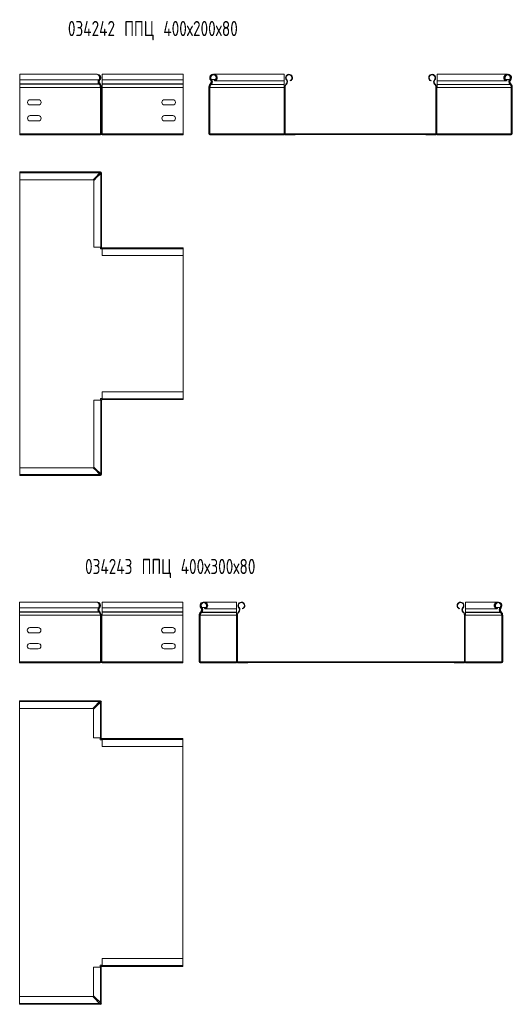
# Model space of a CAD drawing. Header units: millimetres. Extents: x -30 to 2745, y -5003 to 488.
# Tile 2 of 12: x 1293 to 1942, y -5003 to -3706. Entities that reach past the tile are written whole.
import ezdxf

# ---------------------------------------------------------------- set-up
doc = ezdxf.new("R2010")
doc.units = ezdxf.units.MM
doc.styles.add('SLDTEXTSTYLE0', font='TXT', dxfattribs={"width": 0.7, "bigfont": 'bigfont'})

msp = doc.modelspace()

# ---------------------------------------------------------------- linework, layer by layer
at = {"color": 7, "linetype": 'Continuous', "lineweight": 15}
for p, q in [((1394.6, -3777.8), (1293.4, -3777.8)), ((1293.4, -3777.8), (1293.4, -3785.3)), ((1397.5, -3785.3), (1293.4, -3785.3)), ((1293.4, -3785.3), (1293.4, -3790.6)), ((1398.4, -3784.8), (1398.9, -3785.3)), ((1508.5, -3777.8), (1402, -3777.8)), ((1402, -3777.8), (1402, -3785.3)), ((1508.5, -3785.3), (1402, -3785.3)), ((1402, -3785.3), (1402, -3790.6)), ((1508.5, -3777.8), (1508.5, -3785.3)), ((1508.5, -3785.3), (1508.5, -3790.6)), ((1544.6, -3785.3), (1545.1, -3784.8)), ((1546, -3784.8), (1546, -3785.3)), ((1641.5, -3777.8), (1548.9, -3777.8)), ((1549.6, -3786.6), (1549.4, -3786)), ((1550.5, -3786.6), (1550.5, -3786.2)), ((1550.5, -3786.6), (1641.5, -3786.6)), ((1641.5, -3786.6), (1641.5, -3777.8)), ((1641.5, -3786.6), (1641.5, -3791.1)), ((1644.6, -3785.3), (1645.1, -3784.8)), ((1649.6, -3786.6), (1649.4, -3786)), ((1835.1, -3786.6), (1835.4, -3786)), ((1840.2, -3785.3), (1839.7, -3784.8)), ((1935.8, -3777.8), (1843.3, -3777.8)), ((1843.3, -3777.8), (1843.3, -3786.6)), ((1843.3, -3786.6), (1934.2, -3786.6)), ((1843.3, -3791.1), (1843.3, -3786.6)), ((1934.2, -3786.6), (1934.2, -3786.2)), ((1935.1, -3786.6), (1935.4, -3786)), ((1938.8, -3784.8), (1938.8, -3785.3)), ((1939.7, -3784.8), (1940.2, -3785.3)), ((1293.4, -3790.6), (1293.4, -3791)), ((1397.7, -3790.6), (1293.4, -3790.6)), ((1293.4, -3791), (1293.4, -3795.1)), ((1398.1, -3791), (1293.4, -3791)), ((1293.4, -3795.1), (1293.4, -3856.3)), ((1399.5, -3795.1), (1293.4, -3795.1)), ((1398.1, -3791), (1397.7, -3790.6)), ((1398.6, -3791.1), (1399.1, -3790.6)), ((1398.6, -3791.1), (1399, -3791.4)), ((1399, -3791.4), (1399.5, -3791)), ((1399.1, -3790.6), (1399.5, -3791)), ((1399.7, -3795.1), (1399.5, -3795.1)), ((1399.7, -3856.3), (1399.7, -3795.1)), ((1399.7, -3795.1), (1401.1, -3795.1)), ((1401.1, -3856.3), (1401.1, -3795.1)), ((1401.1, -3795.1), (1401.8, -3795.1)), ((1401.8, -3795.1), (1401.8, -3856.3)), ((1402, -3795.1), (1401.8, -3795.1)), ((1508.5, -3790.6), (1402, -3790.6)), ((1402, -3790.6), (1402, -3791)), ((1508.5, -3791), (1402, -3791)), ((1402, -3791), (1402, -3795.1)), ((1508.5, -3795.1), (1402, -3795.1)), ((1508.5, -3790.6), (1508.5, -3791)), ((1508.5, -3791), (1508.5, -3795.1)), ((1508.5, -3795.1), (1508.5, -3856.3)), ((1543.1, -3795.1), (1542.4, -3795.1)), ((1542.4, -3795.1), (1542.4, -3856.3)), ((1543.1, -3795.1), (1543.1, -3856.3)), ((1543.8, -3795.1), (1543.1, -3795.1)), ((1543.8, -3856.3), (1543.8, -3795.1)), ((1543.8, -3795.1), (1544, -3795.1)), ((1544.4, -3790.6), (1544, -3791)), ((1544, -3791), (1544.5, -3791.4)), ((1544, -3795.1), (1641.5, -3795.1)), ((1544.9, -3791.1), (1544.4, -3790.6)), ((1544.9, -3791.1), (1544.5, -3791.4)), ((1545.4, -3791), (1545.8, -3790.6)), ((1545.4, -3791.4), (1545.4, -3791)), ((1545.4, -3791.4), (1545.8, -3791.1)), ((1545.4, -3791.4), (1641.5, -3791.4)), ((1545.8, -3791.1), (1545.8, -3790.6)), ((1545.8, -3791.1), (1641.5, -3791.1)), ((1641.5, -3791.1), (1641.5, -3791.4)), ((1641.5, -3791.4), (1641.5, -3795.1)), ((1641.5, -3795.1), (1641.7, -3795.1)), ((1641.7, -3795.1), (1641.7, -3856.3)), ((1643.1, -3795.1), (1641.7, -3795.1)), ((1643.1, -3795.1), (1643.1, -3856.3)), ((1644, -3791), (1644.4, -3790.6)), ((1644, -3791), (1644.5, -3791.4)), ((1644.4, -3790.6), (1644.9, -3791.1)), ((1644.5, -3791.4), (1644.9, -3791.1)), ((1840.4, -3790.6), (1839.9, -3791.1)), ((1839.9, -3791.1), (1840.2, -3791.4)), ((1840.7, -3791), (1840.2, -3791.4)), ((1840.4, -3790.6), (1840.7, -3791)), ((1841.7, -3795.1), (1841.7, -3856.3)), ((1843.1, -3795.1), (1841.7, -3795.1)), ((1843.1, -3795.1), (1843.1, -3856.3)), ((1843.1, -3795.1), (1843.3, -3795.1)), ((1843.3, -3791.1), (1939, -3791.1)), ((1843.3, -3791.4), (1843.3, -3791.1)), ((1843.3, -3791.4), (1939.3, -3791.4)), ((1843.3, -3795.1), (1843.3, -3791.4)), ((1843.3, -3795.1), (1940.8, -3795.1)), ((1939, -3791.1), (1939, -3790.6)), ((1939, -3790.6), (1939.3, -3791)), ((1939, -3791.1), (1939.3, -3791.4)), ((1939.3, -3791.4), (1939.3, -3791)), ((1940.4, -3790.6), (1939.9, -3791.1)), ((1939.9, -3791.1), (1940.2, -3791.4)), ((1940.2, -3791.4), (1940.7, -3791)), ((1940.4, -3790.6), (1940.7, -3791)), ((1940.8, -3795.1), (1941, -3795.1)), ((1941, -3856.3), (1941, -3795.1)), ((1941.7, -3795.1), (1941, -3795.1)), ((1942.4, -3795.1), (1941.7, -3795.1)), ((1941.7, -3795.1), (1941.7, -3856.3)), ((1942.4, -3795.1), (1942.4, -3856.3)), ((1306.9, -3811.3), (1317.9, -3811.3)), ((1484, -3811.3), (1495, -3811.3)), ((1317.9, -3818.3), (1306.9, -3818.3)), ((1495, -3818.3), (1484, -3818.3)), ((1306.9, -3832.3), (1317.9, -3832.3)), ((1317.9, -3839.3), (1306.9, -3839.3)), ((1484, -3832.3), (1495, -3832.3)), ((1495, -3839.3), (1484, -3839.3)), ((1293.4, -3856.3), (1293.4, -3857.8)), ((1399.5, -3856.3), (1293.4, -3856.3)), ((1398.7, -3857.8), (1293.4, -3857.8)), ((1399.6, -3857.8), (1398.7, -3857.8)), ((1399.4, -3857.1), (1399.6, -3857.1)), ((1399.7, -3856.3), (1399.5, -3856.3)), ((1399.5, -3856.4), (1399.6, -3856.4)), ((1399.6, -3856.4), (1399.6, -3857.1)), ((1399.6, -3856.4), (1400.4, -3856.4)), ((1399.6, -3857.1), (1399.6, -3857.8)), ((1401.1, -3856.3), (1399.7, -3856.3)), ((1400.9, -3857.1), (1402, -3857.1)), ((1401.8, -3856.3), (1401.1, -3856.3)), ((1401.1, -3856.4), (1402, -3856.4)), ((1402, -3856.3), (1401.8, -3856.3)), ((1508.5, -3856.3), (1402, -3856.3)), ((1402, -3856.3), (1402, -3857.8)), ((1508.5, -3857.8), (1402, -3857.8)), ((1508.5, -3856.3), (1508.5, -3856.4)), ((1508.5, -3856.3), (1508.5, -3857.8)), ((1508.5, -3856.4), (1508.5, -3857.1)), ((1508.5, -3856.4), (1508.5, -3856.4)), ((1508.5, -3857.1), (1508.5, -3857.1)), ((1542.4, -3856.3), (1543.1, -3856.3)), ((1543.1, -3856.3), (1543.8, -3856.3)), ((1543.8, -3856.3), (1544, -3856.3)), ((1543.9, -3856.4), (1940.9, -3856.4)), ((1543.9, -3856.4), (1543.9, -3857.1)), ((1543.9, -3857.1), (1543.9, -3857.8)), ((1543.9, -3857.1), (1556.4, -3857.1)), ((1543.9, -3857.8), (1556.4, -3857.8)), ((1544, -3856.3), (1641.5, -3856.3)), ((1556.4, -3857.1), (1556.4, -3857.8)), ((1556.4, -3857.1), (1928.4, -3857.1)), ((1557.3, -3857.8), (1556.4, -3857.8)), ((1557.3, -3857.1), (1557.3, -3857.8)), ((1557.3, -3857.8), (1641.5, -3857.8)), ((1641.5, -3856.3), (1641.5, -3856.4)), ((1641.5, -3856.3), (1641.7, -3856.3)), ((1641.5, -3857.1), (1641.5, -3857.8)), ((1641.7, -3856.3), (1643.1, -3856.3)), ((1642.4, -3856.4), (1642.4, -3856.3)), ((1643.1, -3856.4), (1643.1, -3856.3)), ((1643.9, -3857.1), (1643.9, -3857.8)), ((1656.4, -3857.8), (1643.9, -3857.8)), ((1656.4, -3857.1), (1656.4, -3857.8)), ((1828.4, -3857.1), (1828.4, -3857.8)), ((1840.9, -3857.8), (1828.4, -3857.8)), ((1840.9, -3857.1), (1840.9, -3857.8)), ((1841.7, -3856.3), (1843.1, -3856.3)), ((1841.7, -3856.3), (1841.7, -3856.4)), ((1842.4, -3856.3), (1842.4, -3856.4)), ((1843.1, -3856.3), (1843.3, -3856.3)), ((1843.3, -3856.3), (1940.8, -3856.3)), ((1843.3, -3856.4), (1843.3, -3856.3)), ((1843.3, -3857.1), (1843.3, -3857.8)), ((1843.3, -3857.8), (1927.5, -3857.8)), ((1927.5, -3857.1), (1927.5, -3857.8)), ((1928.4, -3857.8), (1927.5, -3857.8)), ((1928.4, -3857.1), (1928.4, -3857.8)), ((1940.9, -3857.1), (1928.4, -3857.1)), ((1940.9, -3857.8), (1928.4, -3857.8)), ((1940.8, -3856.3), (1941, -3856.3)), ((1940.9, -3856.4), (1940.9, -3857.1)), ((1940.9, -3857.8), (1940.9, -3857.1)), ((1941, -3856.3), (1941.7, -3856.3)), ((1941.7, -3856.3), (1942.4, -3856.3)), ((1293.4, -3907.6), (1293.4, -3906.5)), ((1293.4, -3906.5), (1399.5, -3906.5)), ((1398.4, -3907.6), (1293.4, -3907.6)), ((1293.4, -3916.7), (1293.4, -3907.6)), ((1293.4, -3916.7), (1390, -3916.7)), ((1293.4, -3916.7), (1293.4, -3920.5)), ((1293.5, -3916.7), (1293.5, -4296.2)), ((1390, -3916.7), (1394.6, -3912.1)), ((1395.4, -3913), (1390.9, -3917.6)), ((1394.6, -3912.1), (1398.4, -3907.6)), ((1394.6, -3912.1), (1398.4, -3908.3)), ((1399.3, -3909.2), (1395.4, -3913)), ((1400, -3909.2), (1395.4, -3913)), ((1398.4, -3908.3), (1399.5, -3907.2)), ((1398.4, -3908.3), (1398.4, -3907.6)), ((1398.5, -3907.6), (1399.5, -3906.5)), ((1399.6, -3908), (1398.7, -3908)), ((1400, -3909.2), (1399.3, -3909.2)), ((1400.4, -3908), (1399.4, -3909.1)), ((1399.5, -3907.2), (1399.5, -3906.5)), ((1399.5, -3906.5), (1399.7, -3906.5)), ((1399.5, -3907.2), (1399.7, -3907.2)), ((1399.6, -3909.2), (1399.6, -3908)), ((1399.7, -3907.2), (1399.7, -3906.5)), ((1401.1, -3908), (1399.9, -3909.1)), ((1400, -4005.6), (1400, -3909.2)), ((1400.4, -3907.9), (1401.1, -3907.9)), ((1400.4, -3907.9), (1400.4, -3908)), ((1400.4, -3908), (1401.1, -3908)), ((1401.1, -3907.9), (1401.1, -3908)), ((1401.1, -3908), (1401.1, -4005.6)), ((1293.4, -3920.5), (1293.5, -3920.5)), ((1390.9, -3917.6), (1390.9, -4005.6)), ((1390.9, -4005.6), (1400, -4005.6)), ((1399.6, -4008), (1399.6, -4005.6)), ((1402, -4008), (1399.6, -4008)), ((1400, -4005.6), (1401.1, -4005.6)), ((1400.4, -4005.6), (1400.4, -4005.8)), ((1401.1, -4005.8), (1400.4, -4005.8)), ((1401.1, -4005.6), (1401.1, -4005.8)), ((1401.8, -4006.5), (1401.8, -4007.2)), ((1401.8, -4006.5), (1402, -4006.5)), ((1401.8, -4007.2), (1402, -4007.2)), ((1402, -4006.5), (1508.5, -4006.5)), ((1402, -4006.5), (1402, -4007.6)), ((1508.5, -4007.6), (1402, -4007.6)), ((1402, -4007.6), (1402, -4016.7)), ((1508.5, -4007.6), (1508.5, -4006.5)), ((1508.5, -4016.7), (1508.5, -4007.6)), ((1508.5, -4008), (1508.5, -4008)), ((1508.5, -4205), (1508.5, -4008)), ((1402, -4016.7), (1508.5, -4016.7)), ((1508.5, -4196.2), (1402, -4196.2)), ((1402, -4196.2), (1402, -4205.3)), ((1508.5, -4196.2), (1508.5, -4205.3)), ((1390.9, -4207.3), (1390.9, -4295.4)), ((1400, -4207.3), (1390.9, -4207.3)), ((1399.6, -4205), (1402, -4205)), ((1399.6, -4207.3), (1399.6, -4205)), ((1400, -4303.8), (1400, -4207.3)), ((1401.1, -4207.3), (1400, -4207.3)), ((1401.1, -4207.2), (1400.4, -4207.2)), ((1400.4, -4207.2), (1400.4, -4207.3)), ((1401.1, -4207.2), (1401.1, -4207.3)), ((1401.1, -4207.3), (1401.1, -4304.9)), ((1402, -4205.8), (1401.8, -4205.8)), ((1401.8, -4206.5), (1401.8, -4205.8)), ((1402, -4206.5), (1401.8, -4206.5)), ((1402, -4205.3), (1508.5, -4205.3)), ((1402, -4205.3), (1402, -4206.5)), ((1508.5, -4206.5), (1402, -4206.5)), ((1508.5, -4205), (1508.5, -4205)), ((1508.5, -4205.3), (1508.5, -4206.5)), ((1293.4, -4296.2), (1293.4, -4292.5)), ((1293.5, -4292.5), (1293.4, -4292.5)), ((1390, -4296.2), (1293.4, -4296.2)), ((1293.4, -4296.2), (1293.4, -4305.3)), ((1293.4, -4305.3), (1398.4, -4305.3)), ((1293.4, -4305.3), (1293.4, -4306.5)), ((1399.5, -4306.5), (1293.4, -4306.5)), ((1394.6, -4300.8), (1390, -4296.2)), ((1390.9, -4295.4), (1395.4, -4299.9)), ((1398.4, -4304.6), (1394.6, -4300.8)), ((1398.4, -4305.3), (1394.6, -4300.8)), ((1395.4, -4299.9), (1400, -4303.8)), ((1395.4, -4299.9), (1399.3, -4303.8)), ((1398.4, -4305.3), (1398.4, -4304.6)), ((1399.5, -4305.8), (1398.4, -4304.6)), ((1398.4, -4305), (1399.6, -4305)), ((1399.5, -4306.5), (1398.5, -4305.3)), ((1399.3, -4303.8), (1400, -4303.8)), ((1399.4, -4303.8), (1400.4, -4304.9)), ((1399.5, -4305.8), (1399.5, -4306.5)), ((1399.7, -4305.8), (1399.5, -4305.8)), ((1399.7, -4306.5), (1399.5, -4306.5)), ((1399.6, -4305), (1399.6, -4303.8)), ((1399.7, -4305.8), (1399.7, -4306.5)), ((1399.9, -4303.8), (1401.1, -4304.9)), ((1400.4, -4304.9), (1401.1, -4304.9)), ((1400.4, -4304.9), (1400.4, -4305.1)), ((1400.4, -4305.1), (1401.1, -4305.1)), ((1401.1, -4304.9), (1401.1, -4305.1)), ((1394.1, -4473.3), (1293.1, -4473.3)), ((1293.1, -4473.3), (1293.1, -4480.7)), ((1508.2, -4473.3), (1401.7, -4473.3)), ((1401.7, -4473.3), (1401.7, -4480.7)), ((1508.2, -4473.3), (1508.2, -4480.7)), ((1578.8, -4473.3), (1536.4, -4473.3)), ((1536.4, -4473.3), (1536.4, -4473.5)), ((1578.8, -4482.1), (1578.8, -4473.3)), ((1923.1, -4473.3), (1880.7, -4473.3)), ((1880.7, -4473.3), (1880.7, -4482.1)), ((1923.1, -4473.5), (1923.1, -4473.3)), ((1397.2, -4480.7), (1293.1, -4480.7)), ((1293.1, -4480.7), (1293.1, -4486)), ((1293.1, -4486), (1293.1, -4486.4)), ((1397.4, -4486), (1293.1, -4486)), ((1293.1, -4486.4), (1293.1, -4490.5)), ((1397.7, -4486.4), (1293.1, -4486.4)), ((1397.7, -4486.4), (1397.4, -4486)), ((1398.1, -4480.4), (1398.5, -4480.7)), ((1398.3, -4486.4), (1398.7, -4486)), ((1398.3, -4486.4), (1398.7, -4486.8)), ((1398.7, -4486), (1399.1, -4486.4)), ((1398.7, -4486.8), (1399.1, -4486.4)), ((1508.2, -4480.7), (1401.7, -4480.7)), ((1401.7, -4480.7), (1401.7, -4486)), ((1508.2, -4486), (1401.7, -4486)), ((1401.7, -4486), (1401.7, -4486.4)), ((1508.2, -4486.4), (1401.7, -4486.4)), ((1401.7, -4486.4), (1401.7, -4490.5)), ((1508.2, -4480.7), (1508.2, -4486)), ((1508.2, -4486), (1508.2, -4486.4)), ((1508.2, -4486.4), (1508.2, -4490.5)), ((1531.7, -4486), (1531.4, -4486.4)), ((1531.4, -4486.4), (1531.8, -4486.8)), ((1532.1, -4486.4), (1531.7, -4486)), ((1532.1, -4486.4), (1531.8, -4486.8)), ((1531.9, -4480.7), (1532.3, -4480.4)), ((1532.7, -4486.4), (1533.1, -4486)), ((1532.7, -4486.8), (1533.1, -4486.4)), ((1532.7, -4486.8), (1532.7, -4486.4)), ((1532.7, -4486.8), (1578.8, -4486.8)), ((1533.1, -4486.4), (1533.1, -4486)), ((1533.1, -4486.4), (1578.8, -4486.4)), ((1533.3, -4480.4), (1533.3, -4480.7)), ((1537, -4482.1), (1536.8, -4481.6)), ((1537.9, -4482.1), (1537.9, -4481.6)), ((1537.9, -4482.1), (1578.8, -4482.1)), ((1578.8, -4482.1), (1578.8, -4486.4)), ((1578.8, -4486.4), (1578.8, -4486.8)), ((1578.8, -4486.8), (1578.8, -4490.5)), ((1581.4, -4486.4), (1581.7, -4486)), ((1581.4, -4486.4), (1581.8, -4486.8)), ((1581.7, -4486), (1582.1, -4486.4)), ((1581.8, -4486.8), (1582.1, -4486.4)), ((1581.9, -4480.7), (1582.3, -4480.4)), ((1587, -4482.1), (1586.8, -4481.6)), ((1872.5, -4482.1), (1872.7, -4481.6)), ((1877.6, -4480.7), (1877.1, -4480.4)), ((1877.7, -4486), (1877.4, -4486.4)), ((1877.4, -4486.4), (1877.7, -4486.8)), ((1877.7, -4486), (1878.1, -4486.4)), ((1878.1, -4486.4), (1877.7, -4486.8)), ((1880.7, -4482.1), (1921.6, -4482.1)), ((1880.7, -4486.4), (1880.7, -4482.1)), ((1880.7, -4486.4), (1926.4, -4486.4)), ((1880.7, -4486.8), (1880.7, -4486.4)), ((1880.7, -4486.8), (1926.8, -4486.8)), ((1880.7, -4490.5), (1880.7, -4486.8)), ((1921.6, -4482.1), (1921.6, -4481.6)), ((1922.5, -4482.1), (1922.7, -4481.6)), ((1926.2, -4480.4), (1926.2, -4480.7)), ((1926.4, -4486.4), (1926.4, -4486)), ((1926.4, -4486), (1926.8, -4486.4)), ((1926.4, -4486.4), (1926.8, -4486.8)), ((1926.8, -4486.8), (1926.8, -4486.4)), ((1927.1, -4480.4), (1927.6, -4480.7)), ((1927.7, -4486), (1927.3, -4486.4)), ((1927.3, -4486.4), (1927.7, -4486.8)), ((1927.7, -4486), (1928.1, -4486.4)), ((1927.7, -4486.8), (1928.1, -4486.4)), ((1293.1, -4490.5), (1293.1, -4551.8)), ((1399.2, -4490.5), (1293.1, -4490.5)), ((1399.5, -4490.5), (1399.2, -4490.5)), ((1399.5, -4551.8), (1399.5, -4490.5)), ((1399.5, -4490.5), (1400.7, -4490.5)), ((1400.7, -4551.8), (1400.7, -4490.5)), ((1400.7, -4490.5), (1401.4, -4490.5)), ((1401.4, -4490.5), (1401.4, -4551.8)), ((1401.7, -4490.5), (1401.4, -4490.5)), ((1508.2, -4490.5), (1401.7, -4490.5)), ((1508.2, -4490.5), (1508.2, -4551.8)), ((1530.3, -4490.5), (1529.7, -4490.5)), ((1529.7, -4490.5), (1529.7, -4551.8)), ((1530.3, -4490.5), (1530.3, -4551.8)), ((1531, -4490.5), (1530.3, -4490.5)), ((1531, -4551.8), (1531, -4490.5)), ((1531, -4490.5), (1531.2, -4490.5)), ((1531.2, -4490.5), (1578.8, -4490.5)), ((1578.8, -4490.5), (1579, -4490.5)), ((1579, -4490.5), (1579, -4551.8)), ((1580.3, -4490.5), (1579, -4490.5)), ((1580.3, -4490.5), (1580.3, -4551.8)), ((1880.4, -4490.5), (1879.2, -4490.5)), ((1879.2, -4490.5), (1879.2, -4551.8)), ((1880.4, -4490.5), (1880.4, -4551.8)), ((1880.4, -4490.5), (1880.7, -4490.5)), ((1880.7, -4490.5), (1928.3, -4490.5)), ((1928.3, -4490.5), (1928.5, -4490.5)), ((1928.5, -4551.8), (1928.5, -4490.5)), ((1929.2, -4490.5), (1928.5, -4490.5)), ((1929.7, -4490.5), (1929.2, -4490.5)), ((1929.2, -4490.5), (1929.2, -4551.8)), ((1929.7, -4490.5), (1929.7, -4551.8)), ((1306.6, -4506.8), (1317.6, -4506.8)), ((1317.6, -4513.8), (1306.6, -4513.8)), ((1483.7, -4506.8), (1494.7, -4506.8)), ((1494.7, -4513.8), (1483.7, -4513.8)), ((1306.6, -4527.8), (1317.6, -4527.8)), ((1317.6, -4534.8), (1306.6, -4534.8)), ((1483.7, -4527.8), (1494.7, -4527.8)), ((1494.7, -4534.8), (1483.7, -4534.8)), ((1293.1, -4551.8), (1293.1, -4553.3)), ((1399.2, -4551.8), (1293.1, -4551.8)), ((1399, -4552.7), (1399.2, -4552.7)), ((1399.5, -4551.8), (1399.2, -4551.8)), ((1399.2, -4552), (1399.2, -4552.7)), ((1399.2, -4552), (1400.1, -4552)), ((1399.2, -4552.7), (1399.2, -4553.3)), ((1400.7, -4551.8), (1399.5, -4551.8)), ((1400.4, -4552.7), (1401.7, -4552.7)), ((1401.4, -4551.8), (1400.7, -4551.8)), ((1400.7, -4552), (1401.7, -4552)), ((1401.7, -4551.8), (1401.4, -4551.8)), ((1508.2, -4551.8), (1401.7, -4551.8)), ((1401.7, -4551.8), (1401.7, -4553.3)), ((1508.2, -4551.8), (1508.2, -4552.7)), ((1508.2, -4551.8), (1508.2, -4553.3)), ((1529.7, -4551.8), (1530.3, -4551.8)), ((1530.3, -4551.8), (1531, -4551.8)), ((1531, -4551.8), (1531.2, -4551.8)), ((1531.2, -4551.8), (1578.8, -4551.8)), ((1531.2, -4552), (1928.2, -4552)), ((1531.2, -4552), (1531.2, -4552.7)), ((1531.2, -4552.7), (1531.2, -4553.3)), ((1531.2, -4552.7), (1543.7, -4552.7)), ((1531.2, -4552.7), (1531.2, -4552.7)), ((1543.7, -4552.7), (1543.7, -4553.3)), ((1543.7, -4552.7), (1915.7, -4552.7)), ((1544.7, -4552.7), (1544.7, -4553.3)), ((1578.8, -4551.8), (1578.8, -4552)), ((1578.8, -4551.8), (1579, -4551.8)), ((1578.8, -4552.7), (1578.8, -4553.3)), ((1579, -4551.8), (1580.3, -4551.8)), ((1579.8, -4552), (1579.7, -4551.8)), ((1581.2, -4552.7), (1581.2, -4553.3)), ((1593.7, -4552.7), (1593.7, -4553.3)), ((1865.7, -4552.7), (1865.7, -4553.3)), ((1878.2, -4552.7), (1878.2, -4553.3)), ((1879.2, -4551.8), (1880.4, -4551.8)), ((1879.7, -4551.8), (1879.7, -4552)), ((1880.4, -4551.8), (1880.7, -4551.8)), ((1880.7, -4552), (1880.7, -4551.8)), ((1880.7, -4551.8), (1928.3, -4551.8)), ((1880.7, -4552.7), (1880.7, -4553.3)), ((1914.8, -4552.7), (1914.8, -4553.3)), ((1915.7, -4552.7), (1915.7, -4553.3)), ((1928.2, -4552.7), (1915.7, -4552.7)), ((1928.2, -4552), (1928.2, -4552.7)), ((1928.2, -4553.3), (1928.2, -4552.7)), ((1928.2, -4552.7), (1928.2, -4552.7)), ((1928.3, -4551.8), (1928.5, -4551.8)), ((1928.5, -4551.8), (1929.2, -4551.8)), ((1929.2, -4551.8), (1929.7, -4551.8)), ((1398.3, -4553.3), (1293.1, -4553.3)), ((1399.2, -4553.3), (1398.3, -4553.3)), ((1508.2, -4553.3), (1401.7, -4553.3)), ((1531.2, -4553.3), (1543.7, -4553.3)), ((1544.7, -4553.3), (1543.7, -4553.3)), ((1544.7, -4553.3), (1578.8, -4553.3)), ((1593.7, -4553.3), (1581.2, -4553.3)), ((1878.2, -4553.3), (1865.7, -4553.3)), ((1880.7, -4553.3), (1914.8, -4553.3)), ((1915.7, -4553.3), (1914.8, -4553.3)), ((1928.2, -4553.3), (1915.7, -4553.3)), ((1293.1, -4604.2), (1293.1, -4603.1)), ((1293.1, -4603.1), (1399.2, -4603.1)), ((1398.1, -4604.2), (1293.1, -4604.2)), ((1293.1, -4613.3), (1293.1, -4604.2)), ((1394.1, -4608.8), (1398.1, -4604.2)), ((1394.1, -4608.8), (1398.1, -4604.8)), ((1398.1, -4604.8), (1399.2, -4603.7)), ((1398.1, -4604.8), (1398.1, -4604.2)), ((1398.2, -4604.3), (1399.2, -4603.1)), ((1399.2, -4604.6), (1398.3, -4604.6)), ((1400.2, -4604.6), (1399, -4605.7)), ((1399.2, -4603.7), (1399.2, -4603.1)), ((1399.2, -4603.1), (1399.5, -4603.1)), ((1399.2, -4603.7), (1399.5, -4603.7)), ((1399.2, -4605.7), (1399.2, -4604.6)), ((1399.5, -4603.7), (1399.5, -4603.1)), ((1400.7, -4604.6), (1399.6, -4605.7)), ((1400.2, -4604.4), (1400.7, -4604.4)), ((1400.2, -4604.4), (1400.2, -4604.6)), ((1400.2, -4604.6), (1400.7, -4604.6)), ((1400.7, -4604.4), (1400.7, -4604.6)), ((1400.7, -4604.6), (1400.7, -4652.2)), ((1293.1, -4613.3), (1389.6, -4613.3)), ((1293.1, -4613.3), (1293.1, -4617.1)), ((1293.1, -4613.3), (1293.1, -4992.9)), ((1293.1, -4617.1), (1293.1, -4617.1)), ((1389.6, -4613.3), (1394.1, -4608.8)), ((1395, -4609.7), (1390.5, -4614.3)), ((1390.5, -4614.3), (1390.5, -4652.2)), ((1399, -4605.7), (1395, -4609.7)), ((1399.6, -4605.7), (1395, -4609.7)), ((1399.6, -4605.7), (1399, -4605.7)), ((1399.6, -4652.2), (1399.6, -4605.7)), ((1390.5, -4652.2), (1399.6, -4652.2)), ((1399.2, -4654.6), (1399.2, -4652.2)), ((1401.7, -4654.6), (1399.2, -4654.6)), ((1399.6, -4652.2), (1400.7, -4652.2)), ((1400.2, -4652.2), (1400.2, -4652.4)), ((1400.7, -4652.4), (1400.2, -4652.4)), ((1400.7, -4652.2), (1400.7, -4652.4)), ((1401.4, -4653.1), (1401.4, -4653.7)), ((1401.4, -4653.1), (1401.7, -4653.1)), ((1401.4, -4653.7), (1401.7, -4653.7)), ((1401.7, -4653.1), (1508.2, -4653.1)), ((1401.7, -4653.1), (1401.7, -4654.2)), ((1508.2, -4654.2), (1401.7, -4654.2)), ((1401.7, -4654.2), (1401.7, -4663.3)), ((1508.2, -4654.2), (1508.2, -4653.1)), ((1508.2, -4663.3), (1508.2, -4654.2)), ((1401.7, -4663.3), (1508.2, -4663.3)), ((1508.1, -4942.9), (1508.1, -4663.3)), ((1508.1, -4667.1), (1508.2, -4667.1)), ((1508.2, -4663.3), (1508.2, -4667.1)), ((1508.2, -4939.1), (1508.1, -4939.1)), ((1508.2, -4942.9), (1508.2, -4939.1)), ((1390.5, -4954), (1390.5, -4991.9)), ((1399.6, -4954), (1390.5, -4954)), ((1399.2, -4951.6), (1401.7, -4951.6)), ((1399.2, -4954), (1399.2, -4951.6)), ((1399.6, -5000.5), (1399.6, -4954)), ((1400.7, -4954), (1399.6, -4954)), ((1400.7, -4953.8), (1400.2, -4953.8)), ((1400.2, -4953.8), (1400.2, -4954)), ((1400.7, -4953.8), (1400.7, -4954)), ((1400.7, -4954), (1400.7, -5001.6)), ((1401.7, -4952.6), (1401.4, -4952.6)), ((1401.4, -4953.1), (1401.4, -4952.6)), ((1401.7, -4953.1), (1401.4, -4953.1)), ((1508.2, -4942.9), (1401.7, -4942.9)), ((1401.7, -4942.9), (1401.7, -4952)), ((1401.7, -4952), (1508.2, -4952)), ((1401.7, -4952), (1401.7, -4953.1)), ((1508.2, -4953.1), (1401.7, -4953.1)), ((1508.2, -4942.9), (1508.2, -4952)), ((1508.2, -4952), (1508.2, -4953.1)), ((1293.1, -4992.9), (1293.1, -4989.1)), ((1293.1, -4989.1), (1293.1, -4989.1)), ((1389.6, -4992.9), (1293.1, -4992.9)), ((1293.1, -4992.9), (1293.1, -5002)), ((1394.1, -4997.4), (1389.6, -4992.9)), ((1390.5, -4991.9), (1395, -4996.5)), ((1293.1, -5002), (1398.1, -5002)), ((1293.1, -5002), (1293.1, -5003.1)), ((1399.2, -5003.1), (1293.1, -5003.1)), ((1398.1, -5001.4), (1394.1, -4997.4)), ((1398.1, -5002), (1394.1, -4997.4)), ((1395, -4996.5), (1399.6, -5000.5)), ((1395, -4996.5), (1399, -5000.5)), ((1398.1, -5002), (1398.1, -5001.4)), ((1399.2, -5002.6), (1398.1, -5001.4)), ((1399.2, -5003.1), (1398.2, -5001.9)), ((1398.3, -5001.6), (1399.2, -5001.6)), ((1399, -5000.5), (1399.6, -5000.5)), ((1399, -5000.5), (1400.2, -5001.6)), ((1399.2, -5001.6), (1399.2, -5000.5)), ((1399.2, -5002.6), (1399.2, -5003.1)), ((1399.5, -5002.6), (1399.2, -5002.6)), ((1399.5, -5003.1), (1399.2, -5003.1)), ((1399.5, -5002.6), (1399.5, -5003.1)), ((1399.6, -5000.6), (1400.7, -5001.6)), ((1400.2, -5001.6), (1400.7, -5001.6)), ((1400.2, -5001.6), (1400.2, -5001.9)), ((1400.2, -5001.9), (1400.7, -5001.9)), ((1400.7, -5001.6), (1400.7, -5001.9))]:
    msp.add_line(p, q, dxfattribs=at)
at = {"color": 8, "linetype": 'Continuous', "lineweight": 15}
for p, q in [((1546, -3784.8), (1551, -3784.8)), ((1551.9, -3784.8), (1552.4, -3784.8)), ((1932.3, -3784.8), (1932.9, -3784.8)), ((1933.7, -3784.8), (1938.8, -3784.8)), ((1533.3, -4480.4), (1538.5, -4480.4)), ((1539.2, -4480.4), (1539.9, -4480.4)), ((1919.6, -4480.4), (1920.3, -4480.4)), ((1921, -4480.4), (1926.2, -4480.4))]:
    msp.add_line(p, q, dxfattribs=at)
at = {"color": 7, "linetype": 'Continuous', "lineweight": 15, "flags": 128}
for points in [[(1580.3, -4552), (1580.3, -4552), (1580.3, -4551.8)], [(1879.2, -4551.8), (1879.2, -4552), (1879.2, -4552)]]:
    msp.add_lwpolyline(points, dxfattribs=at)
at = {"color": 7, "linetype": 'Continuous', "lineweight": 15}
for centre, radius, start, end in [((1395.4, -3782.4), 4.55, 90, 95.9814), ((1395.4, -3782.4), 4.55, 320.3175, 90), ((1395.4, -3782.4), 3.85, 320.3175, 65.964), ((1402, -3787.8), 4.7, 140.3175, 223.5358), ((1402, -3787.8), 4, 140.3175, 223.5358), ((1548.1, -3782.4), 4.55, 290.35, 219.6825), ((1548.1, -3782.4), 3.85, 290.35, 219.6825), ((1541.5, -3787.8), 4, 316.4642, 39.6825), ((1541.5, -3787.8), 4.7, 316.4642, 39.6825), ((1548.9, -3782.4), 3.85, 96.5275, 219.6825), ((1542.4, -3787.8), 4.7, 316.4642, 39.6825), ((1548.9, -3782.4), 4.55, 290.35, 90), ((1648.1, -3782.4), 4.55, 290.35, 219.6825), ((1648.1, -3782.4), 3.85, 290.35, 219.6825), ((1641.5, -3787.8), 4, 316.4642, 39.6825), ((1641.5, -3787.8), 4.7, 316.4642, 39.6825), ((1836.7, -3782.4), 4.55, 320.3175, 249.65), ((1836.7, -3782.4), 3.85, 320.3175, 249.65), ((1843.3, -3787.8), 4.7, 140.3175, 223.5358), ((1843.3, -3787.8), 4, 140.3175, 223.5358), ((1935.8, -3782.4), 4.55, 90, 249.65), ((1936.7, -3782.4), 4.55, 320.3175, 249.65), ((1936.7, -3782.4), 3.85, 320.3175, 249.65), ((1935.8, -3782.4), 3.85, 320.3175, 83.4725), ((1942.4, -3787.8), 4.7, 140.3175, 223.5358), ((1943.3, -3787.8), 4.7, 140.3175, 223.5358), ((1943.3, -3787.8), 4, 140.3175, 223.5358), ((1395.1, -3795.1), 5.3, 0, 43.5358), ((1395.1, -3795.1), 6, 0, 43.5358), ((1548.4, -3795.1), 6, 136.4642, 180), ((1548.4, -3795.1), 5.3, 136.4642, 180), ((1549.3, -3795.1), 5.3, 136.4642, 180), ((1648.4, -3795.1), 6, 136.4642, 180), ((1648.4, -3795.1), 5.3, 136.4642, 180), ((1836.4, -3795.1), 5.3, 0, 43.5358), ((1836.4, -3795.1), 6, 0, 43.5358), ((1935.5, -3795.1), 5.3, 0, 43.5358), ((1936.4, -3795.1), 5.3, 0, 43.5358), ((1936.4, -3795.1), 6, 0, 43.5358), ((1306.9, -3814.8), 3.5, 90, 270), ((1317.9, -3814.8), 3.5, 270, 90), ((1484, -3814.8), 3.5, 90, 270), ((1495, -3814.8), 3.5, 270, 90), ((1306.9, -3835.8), 3.5, 90, 270), ((1317.9, -3835.8), 3.5, 270, 90), ((1484, -3835.8), 3.5, 90, 270), ((1495, -3835.8), 3.5, 270, 90), ((1399.6, -3856.3), 0.8, 270, 0), ((1399.6, -3856.3), 1.5, 270, 0), ((1543.9, -3856.3), 1.5, 180, 270), ((1543.9, -3856.3), 0.8, 180, 270), ((1643.9, -3856.3), 1.5, 212.231, 270), ((1840.9, -3856.3), 1.5, 270, 327.769), ((1940.9, -3856.3), 1.5, 270, 0), ((1940.9, -3856.3), 0.8, 270, 0), ((1399.7, -3907.9), 1.4, 0, 90), ((1399.7, -3907.9), 0.7, 0, 90), ((1401.8, -4005.8), 1.4, 180, 270), ((1401.8, -4005.8), 0.7, 180, 270), ((1401.8, -4207.2), 1.4, 90, 180), ((1401.8, -4207.2), 0.7, 90, 180), ((1399.7, -4305.1), 0.7, 270, 0), ((1399.7, -4305.1), 1.4, 270, 0), ((1395, -4477.8), 4.55, 90, 96.2731), ((1395, -4477.8), 4.55, 320.3175, 90), ((1395, -4477.8), 4, 320.3175, 71.351), ((1535.4, -4477.8), 4.55, 290.35, 219.6825), ((1535.4, -4477.8), 4, 290.35, 219.6825), ((1536.4, -4477.8), 4, 96.7063, 219.6825), ((1536.4, -4477.8), 4.55, 290.35, 90), ((1585.4, -4477.8), 4.55, 290.35, 219.6825), ((1585.4, -4477.8), 4, 290.35, 219.6825), ((1874.1, -4477.8), 4.55, 320.3175, 249.65), ((1874.1, -4477.8), 4, 320.3175, 249.65), ((1923.1, -4477.8), 4.55, 90, 249.65), ((1924.1, -4477.8), 4.55, 320.3175, 249.65), ((1924.1, -4477.8), 4, 320.3175, 249.65), ((1923.1, -4477.8), 4, 320.3175, 83.2937), ((1401.6, -4483.3), 4.55, 140.3175, 223.5358), ((1401.6, -4483.3), 4, 140.3175, 223.5358), ((1394.7, -4490.5), 5.45, 0, 43.5358), ((1394.7, -4490.5), 6, 0, 43.5358), ((1535.7, -4490.5), 6, 136.4642, 180), ((1535.7, -4490.5), 5.45, 136.4642, 180), ((1536.7, -4490.5), 5.45, 136.4642, 180), ((1528.8, -4483.3), 4, 316.4642, 39.6825), ((1528.8, -4483.3), 4.55, 316.4642, 39.6825), ((1529.8, -4483.3), 4.55, 316.4642, 39.6825), ((1585.7, -4490.5), 6, 136.4642, 180), ((1585.7, -4490.5), 5.45, 136.4642, 180), ((1578.8, -4483.3), 4, 316.4642, 39.6825), ((1578.8, -4483.3), 4.55, 316.4642, 39.6825), ((1880.6, -4483.3), 4.55, 140.3175, 223.5358), ((1880.6, -4483.3), 4, 140.3175, 223.5358), ((1873.7, -4490.5), 5.45, 0, 43.5358), ((1873.7, -4490.5), 6, 0, 43.5358), ((1929.7, -4483.3), 4.55, 140.3175, 223.5358), ((1930.6, -4483.3), 4.55, 140.3175, 223.5358), ((1930.6, -4483.3), 4, 140.3175, 223.5358), ((1922.8, -4490.5), 5.45, 0, 43.5358), ((1923.7, -4490.5), 5.45, 0, 43.5358), ((1923.7, -4490.5), 6, 0, 43.5358), ((1306.6, -4510.3), 3.5, 90, 270), ((1317.6, -4510.3), 3.5, 270, 90), ((1483.7, -4510.3), 3.5, 90, 270), ((1494.7, -4510.3), 3.5, 270, 90), ((1306.6, -4531.3), 3.5, 90, 270), ((1317.6, -4531.3), 3.5, 270, 90), ((1483.7, -4531.3), 3.5, 90, 270), ((1494.7, -4531.3), 3.5, 270, 90), ((1399.2, -4551.8), 0.95, 270, 0), ((1399.2, -4551.8), 1.5, 270, 0), ((1531.2, -4551.8), 1.5, 180, 270), ((1531.2, -4551.8), 0.95, 180, 270), ((1532.2, -4551.8), 0.95, 180, 195.2575), ((1581.2, -4551.8), 1.5, 219.2965, 270), ((1878.2, -4551.8), 1.5, 270, 320.7035), ((1928.2, -4551.8), 0.95, 270, 0), ((1928.2, -4551.8), 1.5, 270, 0), ((1927.3, -4551.8), 0.95, 344.7425, 0), ((1399.5, -4604.4), 1.25, 0, 90), ((1399.5, -4604.4), 0.7, 0, 90), ((1401.4, -4652.4), 1.25, 180, 270), ((1401.4, -4652.4), 0.7, 180, 270), ((1401.4, -4953.8), 1.25, 90, 180), ((1401.4, -4953.8), 0.7, 90, 180), ((1399.5, -5001.9), 0.7, 270, 0), ((1399.5, -5001.9), 1.25, 270, 0)]:
    msp.add_arc(centre, radius, start, end, dxfattribs=at)
for centre, major_axis, ratio, start_param, end_param in [((1394.6, -3782.4), (0, 4.55), 0.846154, 4.019799, 6.283185), ((1401.1, -3787.8), (4.7, 0), 0.851064, 2.449003, 3.901436), ((1548.9, -3782.4), (0, 4.55), 0.846154, 0.687581, 2.263386), ((1542.4, -3787.8), (4.7, 0), 0.851064, 5.523342, 6.975775), ((1548.9, -3782.4), (0, 4.55), 0.846154, 0, 0.104396), ((1548.9, -3782.4), (4.55, 0), 0.846154, 5.207646, 7.358724), ((1935.8, -3782.4), (4.55, 0), 0.846154, 2.066054, 4.217132), ((1935.8, -3782.4), (0, 4.55), 0.846154, 6.17879, 6.283185), ((1942.4, -3787.8), (4.7, 0), 0.851064, 2.449003, 3.901436), ((1935.8, -3782.4), (0, 4.55), 0.846154, 4.019799, 5.595604), ((1394.2, -3795.1), (0, 6), 0.883333, 4.712389, 5.472232), ((1549.3, -3795.1), (0, 6), 0.883333, 0.810953, 1.570796), ((1935.5, -3795.1), (0, 6), 0.883333, 4.712389, 5.472232), ((1398.7, -3856.3), (0, 1.5), 0.533333, 3.141593, 4.712389), ((1394.1, -4477.8), (0, 4.55), 0.879121, 4.019799, 6.283185), ((1536.4, -4477.8), (0, 4.55), 0.879121, 0.586355, 2.263386), ((1536.4, -4477.8), (0, 4.55), 0.879121, 0, 0.109486), ((1536.4, -4477.8), (4.55, 0), 0.879121, 5.067563, 7.471349), ((1923.1, -4477.8), (4.55, 0), 0.879121, 1.953429, 4.357214), ((1923.1, -4477.8), (0, 4.55), 0.879121, 6.173699, 6.283185), ((1923.1, -4477.8), (0, 4.55), 0.879121, 4.019799, 5.69683), ((1400.7, -4483.3), (4.55, 0), 0.879121, 2.449003, 3.901436), ((1393.8, -4490.5), (0, 6), 0.908333, 4.712389, 5.472232), ((1536.7, -4490.5), (0, 6), 0.908333, 0.810953, 1.570796), ((1529.8, -4483.3), (4.55, 0), 0.879121, 5.523342, 6.975775), ((1929.7, -4483.3), (4.55, 0), 0.879121, 2.449003, 3.901436), ((1922.8, -4490.5), (0, 6), 0.908333, 4.712389, 5.472232), ((1398.3, -4551.8), (0, 1.5), 0.633333, 3.141593, 4.712389), ((1532.2, -4551.8), (0, 1.5), 0.633333, 1.570796, 1.744138), ((1927.3, -4551.8), (0, 1.5), 0.633333, 4.539047, 4.712389)]:
    msp.add_ellipse(centre, major_axis=major_axis, ratio=ratio, start_param=start_param, end_param=end_param, dxfattribs=at)

# ---------------------------------------------------------------- texts
at = {"color": 7, "linetype": 'Continuous', "lineweight": 0, "char_height": 20, "attachment_point": 1, "style": 'SLDTEXTSTYLE0'}
for s, insert in [('034242 \\M+18450\\M+18450\\M+18457 400\\M+18487200\\M+1848780', (1356.7, -3707.6)), ('034243 \\M+18450\\M+18450\\M+18457 400\\M+18487300\\M+1848780', (1379.3, -4416.3))]:
    msp.add_mtext(s, dxfattribs=dict(at, insert=insert))

doc.saveas('drawing.dxf')
